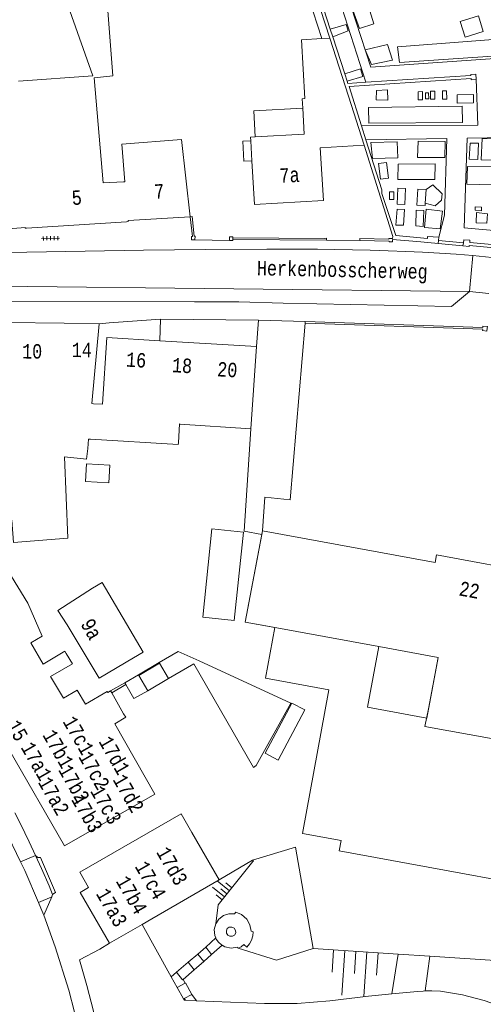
# Model space of a CAD drawing. Header units: metres. Extents: x 196790 to 198335, y 354523 to 356036.
# Tile 60 of 105: x 197760 to 197818, y 354711 to 354833. Entities that reach past the tile are written whole.
import ezdxf

# ---------------------------------------------------------------- set-up
doc = ezdxf.new("R2010")
doc.units = ezdxf.units.M
doc.linetypes.add('DGN Style 2', pattern=[186.027128, 111.616277, -74.410851])
for name, color, linetype, lineweight in [('afdak', 252, 'DGN Style 2', 18), ('bij- of bedrijfsgebouw', 252, 'Continuous', 18), ('functiescheiding', 252, 'Continuous', 18), ('hoofdgebouw', 252, 'Continuous', 18), ('huisnummer BAG', 252, 'Continuous', 18), ('kant asfaltverharding', 252, 'Continuous', 18), ('kant klinkerverharding', 252, 'Continuous', 18), ('kant muur (extern)', 252, 'Continuous', 18), ('kant onverhard', 252, 'Continuous', 18), ('kant tegelverharding', 252, 'Continuous', 18), ('overige afscheidingen', 252, 'Continuous', 18), ('raster', 252, 'Continuous', 18), ('straatnaam', 252, 'Continuous', 18), ('taludlijn', 252, 'Continuous', 18), ('taludsymbool', 252, 'Continuous', 18), ('toegangstrap', 252, 'Continuous', 18), ('toekomstig hoofdgebouw', 252, 'Continuous', 18), ('tuinhuis', 252, 'DGN Style 2', 18), ('verh tegelsymbool', 2, 'Continuous', 0), ('vlakafsluiter grijs', 252, 'DGN Style 2', 18), ('vlakafsluiter groen', 252, 'DGN Style 2', 18)]:
    doc.layers.add(name, color=color, linetype=linetype, lineweight=lineweight)
doc.styles.add('Style-Courier New', font='cour.ttf')

# ---------------------------------------------------------------- blocks, each defined once
blk = doc.blocks.new('TA')
at = {"layer": 'taludsymbool', "linetype": 'Continuous', "lineweight": 0}
for p, q in [((-0.5, 0), (-0.5, -0.5)), ((-0.25, 0), (-0.25, -1)), ((0, 0), (0, -0.5)), ((0.25, 0), (0.25, -1)), ((0.5, 0), (0.5, -0.5))]:
    blk.add_line(p, q, dxfattribs=at)
blk = doc.blocks.new('S642')
at = {"layer": 'verh tegelsymbool', "color": 252}
for p, q in [((-1.12, 0), (1.12, 0)), ((-0.9, -0.25), (-0.9, 0.25)), ((-0.45, -0.25), (-0.45, 0.25)), ((0, -0.25), (0, 0.25)), ((0.45, -0.25), (0.45, 0.25)), ((0.9, -0.25), (0.9, 0.25))]:
    blk.add_line(p, q, dxfattribs=at)

msp = doc.modelspace()

# ---------------------------------------------------------------- linework, layer by layer
at = {"layer": 'afdak'}
for p, q in [((197796.545, 354834.333), (197797.62, 354830.991)), ((197789.469, 354792.562), (197789.742, 354795.865)), ((197789.742, 354795.865), (197795.565, 354795.702)), ((197795.565, 354795.702), (197795.546, 354795.482)), ((197774.818, 354751.554), (197777.403, 354753.068)), ((197775.911, 354749.645), (197778.499, 354751.161)), ((197790.541, 354741.844), (197793.892, 354748.113)), ((197793.892, 354748.113), (197795.517, 354747.244)), ((197795.517, 354747.244), (197792.167, 354740.975)), ((197792.167, 354740.975), (197790.541, 354741.844))]:
    msp.add_line(p, q, dxfattribs=at)
at = {"layer": 'afdak', "flags": 128}
for points in [[(197795.244, 354822.325), (197789.134, 354821.971), (197789.322, 354818.727)], [(197788.768, 354818.254), (197787.77, 354818.196), (197787.914, 354815.7), (197788.912, 354815.758)], [(197795.546, 354795.482), (197793.668, 354773.444), (197790.535, 354773.796), (197790.243, 354769.574)], [(197790.155, 354769.143), (197787.922, 354769.553), (197788.78, 354782.322)]]:
    msp.add_lwpolyline(points, dxfattribs=at)
at = {"layer": 'bij- of bedrijfsgebouw'}
for p, q in [((197777.355, 354753.151), (197777.403, 354753.068)), ((197777.403, 354753.068), (197778.499, 354751.161)), ((197778.499, 354751.161), (197781.678, 354752.989)), ((197773.054, 354750.632), (197774.77, 354751.637)), ((197773.054, 354750.632), (197773.181, 354750.411)), ((197774.818, 354751.554), (197774.77, 354751.637)), ((197775.911, 354749.645), (197774.818, 354751.554))]:
    msp.add_line(p, q, dxfattribs=at)
at = {"layer": 'bij- of bedrijfsgebouw', "flags": 128}
for points in [[(197782.77, 354758.801), (197783.918, 354769.844), (197787.838, 354769.437), (197786.691, 354758.394), (197782.77, 354758.801)], [(197782.313, 354753.354), (197779.73, 354754.543), (197777.355, 354753.151)], [(197781.678, 354752.989), (197789.103, 354740.086), (197789.444, 354740.317), (197793.757, 354748.086), (197782.313, 354753.354)], [(197773.181, 354750.411), (197774.188, 354748.658), (197775.911, 354749.645)]]:
    msp.add_lwpolyline(points, dxfattribs=at)
at = {"layer": 'functiescheiding'}
for p, q in [((197761.937, 354729.107), (197760.07, 354728.291)), ((197762.295, 354723.237), (197763.938, 354723.955))]:
    msp.add_line(p, q, dxfattribs=at)
at = {"layer": 'hoofdgebouw'}
for p, q in [((197798.621, 354831.048), (197797.62, 354830.991)), ((197800.947, 354823.826), (197798.621, 354831.048)), ((197800.947, 354823.826), (197802.902, 354817.698)), ((197788.912, 354815.758), (197788.768, 354818.254)), ((197760.81, 354807.34), (197773.269, 354808.147)), ((197758.321, 354795.576), (197765.515, 354795.485)), ((197765.515, 354795.485), (197769.868, 354795.429)), ((197789.469, 354792.562), (197777.417, 354793.297)), ((197789.469, 354792.562), (197788.78, 354782.322)), ((197788.78, 354782.322), (197779.934, 354782.912)), ((197762.771, 354756.466), (197760.957, 354760.571)), ((197769.847, 354751.196), (197765.862, 354757.878)), ((197791.115, 354757.651), (197804.727, 354755.151)), ((197762.771, 354756.466), (197761.331, 354755.62)), ((197761.331, 354755.62), (197762.887, 354752.973)), ((197765.756, 354754.289), (197766.526, 354752.998)), ((197769.847, 354751.196), (197774.132, 354753.759)), ((197763.81, 354751.403), (197765.394, 354748.709)), ((197768.143, 354747.966), (197770.852, 354749.547)), ((197770.852, 354749.547), (197770.921, 354749.435)), ((197770.921, 354749.435), (197771.277, 354749.635)), ((197771.427, 354749.372), (197771.277, 354749.635)), ((197772.909, 354746.776), (197771.427, 354749.372)), ((197765.543, 354730.282), (197758.586, 354742.367)), ((197784.816, 354726.036), (197781.412, 354731.965)), ((197776.412, 354721.182), (197784.816, 354726.036)), ((197775.213, 354720.489), (197776.412, 354721.182)), ((197771.151, 354718.144), (197775.213, 354720.489))]:
    msp.add_line(p, q, dxfattribs=at)
at = {"layer": 'hoofdgebouw', "flags": 128}
for points in [[(197766.197, 354834.461), (197769.071, 354826.36), (197759.819, 354825.694)], [(197772.9, 354813.11), (197770.345, 354813.017), (197769.237, 354826.093), (197771.555, 354826.33), (197770.916, 354834.979)], [(197797.62, 354830.991), (197795.071, 354830.844), (197795.495, 354823.511)], [(197795.244, 354822.325), (197795.177, 354823.493), (197795.495, 354823.511)], [(197789.322, 354818.727), (197795.432, 354819.08), (197795.244, 354822.325)], [(197781.211, 354808.764), (197780.106, 354818.391), (197772.698, 354817.822), (197773.06, 354813.116), (197772.9, 354813.11)], [(197788.768, 354818.254), (197788.743, 354818.693), (197789.322, 354818.727)], [(197802.902, 354817.698), (197797.431, 354817.382), (197797.812, 354810.783), (197789.228, 354810.287), (197788.912, 354815.758)], [(197773.269, 354808.147), (197773.495, 354808.162), (197773.493, 354808.282), (197781.211, 354808.764)], [(197751.214, 354806.795), (197754.535, 354807.01), (197754.568, 354806.877), (197754.962, 354806.889), (197754.959, 354806.959), (197760.634, 354807.437), (197760.648, 354807.329), (197760.81, 354807.34)], [(197769.868, 354795.429), (197768.956, 354785.457), (197769.14, 354785.446)], [(197777.417, 354793.297), (197770.801, 354793.7), (197770.294, 354785.375), (197769.14, 354785.446)], [(197779.934, 354782.912), (197779.895, 354782.915), (197779.738, 354780.562)], [(197768.432, 354779.873), (197768.536, 354781.024), (197768.771, 354781.01)], [(197768.771, 354781.01), (197779.725, 354780.342), (197779.738, 354780.562)], [(197765.538, 354778.83), (197765.965, 354768.669), (197759.171, 354768.133), (197758.968, 354770.933)], [(197768.432, 354779.873), (197768.273, 354778.539), (197765.538, 354778.83)], [(197790.155, 354769.143), (197788.08, 354758.208), (197791.115, 354757.651)], [(197790.243, 354769.574), (197790.234, 354769.576), (197790.155, 354769.143)], [(197846.269, 354759.272), (197824.747, 354763.217), (197824.925, 354764.193), (197811.914, 354766.594), (197811.746, 354765.627), (197790.243, 354769.574)], [(197760.957, 354760.571), (197756.386, 354767.953), (197756.362, 354768.107), (197754.337, 354767.796)], [(197769.037, 354762.442), (197770.239, 354763.147), (197775.334, 354754.464), (197774.132, 354753.759)], [(197769.037, 354762.442), (197764.72, 354759.67), (197765.862, 354757.878)], [(197762.887, 354752.973), (197765.594, 354754.565), (197765.756, 354754.289)], [(197804.727, 354755.151), (197812.114, 354753.795), (197810.938, 354747.392), (197810.484, 354745.198)], [(197763.81, 354751.403), (197766.535, 354752.983), (197766.526, 354752.998)], [(197820.678, 354752.392), (197819.001, 354743.634), (197810.484, 354745.198)], [(197765.394, 354748.709), (197767.122, 354749.717), (197768.143, 354747.966)], [(197765.543, 354730.282), (197776.806, 354736.753), (197771.796, 354745.525), (197773.165, 354746.327), (197772.909, 354746.776)], [(197781.412, 354731.965), (197780.076, 354734.291), (197767.429, 354727.004)], [(197767.429, 354727.004), (197768.523, 354725.084), (197767.479, 354724.479), (197771.151, 354718.144)]]:
    msp.add_lwpolyline(points, dxfattribs=at)
at = {"layer": 'kant asfaltverharding'}
for p, q in [((197816.026, 354799.436), (197816.442, 354803.932)), ((197781.977, 354710.978), (197780.61, 354711.035))]:
    msp.add_line(p, q, dxfattribs=at)
at = {"layer": 'kant asfaltverharding', "flags": 128}
for points in [[(197734.163, 354803.902), (197775.396, 354804.6), (197779.243, 354804.653), (197783.096, 354804.694), (197790.782, 354804.732), (197794.996, 354804.734), (197797.103, 354804.723), (197799.21, 354804.696), (197801.435, 354804.653), (197803.659, 354804.599), (197805.883, 354804.53), (197808.106, 354804.44), (197810.191, 354804.338), (197812.276, 354804.219), (197814.36, 354804.083), (197816.442, 354803.932)], [(197734.229, 354798.192), (197781.767, 354798.171), (197787.285, 354798.141), (197792.801, 354798.003), (197813.799, 354797.556), (197816.026, 354799.436)], [(197757.529, 354733.456), (197758.112, 354732.372), (197760.07, 354728.291)], [(197760.07, 354728.291), (197760.58, 354727.227), (197762.295, 354723.237)], [(197762.295, 354723.237), (197762.605, 354722.516), (197762.955, 354721.643)], [(197765.244, 354593.671), (197768.475, 354657.889), (197768.644, 354661.448), (197768.771, 354664.423), (197768.882, 354667.399), (197768.978, 354670.376), (197769.059, 354673.353), (197769.191, 354679.125), (197769.227, 354684.899), (197769.118, 354690.403), (197768.884, 354695.904), (197768.325, 354701.376), (197767.403, 354706.799), (197766.784, 354709.562), (197766.065, 354712.301), (197764.391, 354717.71), (197762.955, 354721.643)], [(197781.977, 354710.978), (197790.46, 354710.62), (197794.541, 354710.616), (197798.609, 354710.947), (197803.422, 354711.539), (197806.333, 354711.82)], [(197806.333, 354711.82), (197809.544, 354712.129), (197810.261, 354712.187), (197810.517, 354712.2)], [(197822.973, 354708.972), (197820.471, 354710.091), (197817.884, 354711), (197815.18, 354711.726), (197812.418, 354712.18), (197811.321, 354712.231), (197810.98, 354712.224), (197810.517, 354712.2)], [(197780.61, 354711.035), (197780.494, 354711.04), (197780.385, 354711.201)]]:
    msp.add_lwpolyline(points, dxfattribs=at)
at = {"layer": 'kant klinkerverharding'}
for p, q in [((197816.442, 354803.932), (197818.839, 354803.703)), ((197816.026, 354799.436), (197818.429, 354799.205)), ((197763.938, 354723.955), (197762.955, 354721.643)), ((197764.06, 354724.242), (197763.938, 354723.955)), ((197783.139, 354717.67), (197784.41, 354718.801)), ((197784.41, 354718.801), (197784.286, 354719.103)), ((197785.193, 354717.893), (197783.887, 354716.736)), ((197785.516, 354717.711), (197785.193, 354717.893)), ((197782.171, 354716.787), (197780.953, 354715.766)), ((197807.132, 354716.797), (197806.333, 354711.82)), ((197810.517, 354712.2), (197811.094, 354716.531)), ((197781.714, 354714.849), (197782.896, 354715.868)), ((197779.507, 354714.533), (197778.844, 354713.968)), ((197780.315, 354713.638), (197780.594, 354713.172)), ((197780.438, 354711.256), (197780.61, 354711.035)), ((197781.977, 354710.978), (197781.424, 354711.762))]:
    msp.add_line(p, q, dxfattribs=at)
at = {"layer": 'kant klinkerverharding', "flags": 128}
for points in [[(197759.336, 354734.423), (197760.048, 354733.042), (197760.603, 354731.929), (197761.143, 354730.808), (197761.937, 354729.107)], [(197764.06, 354724.242), (197764.218, 354724.359), (197764.43, 354724.497), (197762.544, 354728.842), (197762.197, 354728.851), (197761.937, 354729.107)], [(197761.937, 354729.107), (197762.674, 354727.481), (197763.607, 354725.326), (197764.06, 354724.242)], [(197784.389, 354720.569), (197784.769, 354721.149), (197785.348, 354721.597), (197786.044, 354721.826), (197786.737, 354721.815), (197786.882, 354722.032), (197787.621, 354721.73), (197788.254, 354721.17), (197788.66, 354720.429), (197788.792, 354719.642), (197789.061, 354719.578), (197789.009, 354719.052), (197788.851, 354718.536), (197788.593, 354718.063), (197788.253, 354717.658), (197787.89, 354717.97), (197787.579, 354717.702), (197787.212, 354717.519)], [(197784.286, 354719.103), (197784.209, 354719.845), (197784.389, 354720.569)], [(197785.717, 354719.695), (197785.748, 354719.403), (197785.908, 354719.157), (197786.172, 354719.014), (197786.472, 354719.012), (197786.735, 354719.162), (197786.88, 354719.427), (197786.865, 354719.752), (197786.685, 354720.022), (197786.393, 354720.163), (197786.069, 354720.137), (197785.83, 354719.966), (197785.717, 354719.695)], [(197785.193, 354717.893), (197785.104, 354717.943), (197784.744, 354718.268), (197784.466, 354718.665), (197784.41, 354718.801)], [(197785.516, 354717.711), (197786.303, 354717.54), (197787.098, 354717.671), (197787.184, 354717.51), (197787.212, 354717.519)]]:
    msp.add_lwpolyline(points, dxfattribs=at)
at = {"layer": 'kant muur (extern)'}
for p, q in [((197797.155, 354836.912), (197798.682, 354832.181)), ((197798.621, 354831.048), (197797.467, 354834.631)), ((197798.682, 354832.181), (197798.99, 354831.225)), ((197798.99, 354831.225), (197800.49, 354826.58)), ((197800.49, 354826.58), (197800.781, 354825.677)), ((197802.568, 354820.127), (197803.125, 354818.367)), ((197786.54, 354806.141), (197786.537, 354805.921)), ((197786.537, 354805.921), (197798.226, 354805.828)), ((197812.125, 354805.439), (197812.159, 354805.821)), ((197812.193, 354806.202), (197812.159, 354805.821)), ((197815.215, 354805.148), (197815.27, 354805.515)), ((197777.492, 354795.987), (197777.417, 354793.297)), ((197789.742, 354795.865), (197777.492, 354795.987)), ((197795.565, 354795.702), (197789.742, 354795.865)), ((197777.355, 354753.151), (197774.77, 354751.637)), ((197777.403, 354753.068), (197774.818, 354751.554)), ((197771.427, 354749.372), (197773.181, 354750.411))]:
    msp.add_line(p, q, dxfattribs=at)
at = {"layer": 'kant muur (extern)', "flags": 128}
for points in [[(197803.124, 354825.535), (197800.874, 354825.39), (197800.781, 354825.677)], [(197816.851, 354825.914), (197816.245, 354825.864), (197816.237, 354826.005), (197801.016, 354825.026), (197802.568, 354820.127)], [(197816.851, 354825.914), (197816.816, 354826.535), (197816.202, 354826.502), (197816.212, 354826.376), (197803.124, 354825.535)], [(197803.125, 354818.367), (197805.108, 354812.106), (197805.123, 354811.653), (197806.857, 354806.44), (197810.788, 354806.07), (197810.819, 354806.307), (197812.193, 354806.202)], [(197802.902, 354817.698), (197806.481, 354806.31), (197806.455, 354806.059)], [(197815.27, 354805.515), (197815.326, 354805.883), (197816.078, 354805.826), (197816.092, 354805.544), (197839.859, 354803.399), (197839.864, 354803.499), (197840.503, 354803.454), (197840.47, 354803.288), (197844.044, 354802.987), (197844.066, 354803.166), (197844.447, 354803.134), (197844.419, 354802.912), (197864.178, 354800.984), (197864.193, 354801.091), (197864.243, 354801.086), (197861.562, 354810.229), (197844.846, 354810.153), (197844.511, 354803.973), (197844.131, 354803.991), (197844.455, 354810.574)], [(197781.211, 354808.764), (197781.438, 354808.779), (197781.711, 354806.327), (197781.816, 354806.332), (197781.807, 354805.868)], [(197781.807, 354805.868), (197781.369, 354805.873), (197781.368, 354806.315), (197781.491, 354806.317), (197781.211, 354808.764)], [(197786.095, 354805.819), (197786.103, 354806.271), (197786.541, 354806.254), (197786.54, 354806.141)], [(197786.537, 354805.921), (197786.536, 354805.823), (197786.095, 354805.819)], [(197798.226, 354805.828), (197798.223, 354806.087), (197798.003, 354806.05), (197786.54, 354806.141)], [(197806.455, 354806.059), (197805.992, 354806.057), (197805.994, 354805.957), (197802.37, 354806.04), (197802.364, 354805.796)], [(197806.445, 354805.928), (197806.444, 354805.62), (197806.002, 354805.625), (197805.999, 354805.737), (197802.364, 354805.796)], [(197806.445, 354805.928), (197809.95, 354805.644), (197812.125, 354805.439)], [(197815.215, 354805.148), (197815.997, 354805.062), (197816.015, 354805.167), (197827.71, 354804.084), (197827.659, 354803.612), (197828.159, 354803.566), (197828.202, 354804.037), (197839.806, 354802.951), (197839.804, 354802.842), (197840.433, 354802.782), (197840.459, 354802.904), (197852.079, 354801.826), (197852.009, 354801.139), (197852.504, 354801.095), (197852.582, 354801.775), (197864.142, 354800.571), (197864.132, 354800.441), (197864.781, 354800.419), (197864.794, 354800.532), (197873.5, 354800.305), (197873.497, 354799.684), (197873.985, 354799.668)], [(197818.249, 354794.883), (197818.212, 354794.497), (197817.671, 354794.578), (197817.683, 354794.729), (197795.546, 354795.482)], [(197795.565, 354795.702), (197817.7, 354794.948), (197817.71, 354795.116), (197818.266, 354795.062), (197818.249, 354794.883)], [(197771.277, 354749.635), (197773.052, 354750.631), (197773.054, 354750.632)]]:
    msp.add_lwpolyline(points, dxfattribs=at)
at = {"layer": 'kant onverhard'}
msp.add_line((197779.67, 354898.892), (197803.124, 354825.535), dxfattribs=at)
at = {"layer": 'kant onverhard', "flags": 128}
for points in [[(197803.729, 354827.439), (197798.74, 354842.751), (197799.003, 354842.831)], [(197828.73, 354829.276), (197828.759, 354829.183), (197803.729, 354827.439)], [(197802.568, 354820.127), (197817.069, 354820.205), (197816.851, 354825.914)], [(197803.125, 354818.367), (197813.229, 354818.531), (197812.916, 354808.951), (197812.193, 354806.202)], [(197841.662, 354805.012), (197841.904, 354805.038), (197842.135, 354805.177), (197842.28, 354805.403), (197842.313, 354805.644), (197842.963, 354819.011), (197815.734, 354818.571), (197815.375, 354807.394), (197841.662, 354805.012)], [(197810.629, 354812.16), (197811.478, 354812.732), (197812.643, 354811.636), (197812.555, 354810.853), (197811.746, 354810.121), (197810.51, 354810.466)]]:
    msp.add_lwpolyline(points, dxfattribs=at)
at = {"layer": 'kant tegelverharding'}
for p, q in [((197781.807, 354805.868), (197786.095, 354805.819)), ((197798.226, 354805.828), (197802.364, 354805.796)), ((197812.125, 354805.439), (197815.215, 354805.148))]:
    msp.add_line(p, q, dxfattribs=at)
at = {"layer": 'kant tegelverharding', "flags": 128}
for points in [[(197777.492, 354795.987), (197771.127, 354795.544), (197769.868, 354795.429)], [(197770.424, 354703.129), (197769.843, 354706.406), (197769.142, 354709.661), (197768.324, 354712.889), (197767.389, 354716.083), (197769.939, 354717.417), (197771.151, 354718.144)]]:
    msp.add_lwpolyline(points, dxfattribs=at)
at = {"layer": 'overige afscheidingen'}
for p, q in [((197810.51, 354810.466), (197810.629, 354812.16)), ((197778.844, 354713.968), (197775.213, 354720.489)), ((197779.599, 354712.613), (197778.844, 354713.968)), ((197780.373, 354711.223), (197779.599, 354712.613)), ((197780.385, 354711.201), (197780.373, 354711.223))]:
    msp.add_line(p, q, dxfattribs=at)
at = {"layer": 'overige afscheidingen', "flags": 128}
for points in [[(197804.123, 354832.848), (197802.309, 354832.266), (197801.125, 354835.578), (197803.052, 354836.247), (197804.123, 354832.848)], [(197815.49, 354831.149), (197817.733, 354831.88), (197817.162, 354833.846), (197814.858, 354833.135), (197815.49, 354831.149)], [(197798.99, 354831.225), (197800.927, 354831.953), (197800.666, 354832.764), (197798.682, 354832.181)], [(197807.303, 354827.989), (197807.071, 354829.956), (197826.06, 354831.415)], [(197826.06, 354831.415), (197826.214, 354829.298), (197807.303, 354827.989)], [(197800.781, 354825.677), (197802.735, 354826.258), (197802.426, 354827.237), (197800.49, 354826.58)], [(197804.456, 354824.511), (197805.82, 354824.601), (197805.864, 354823.316), (197804.409, 354823.336), (197804.456, 354824.511)], [(197809.637, 354824.348), (197810.172, 354824.369), (197810.18, 354823.332), (197809.647, 354823.332), (197809.637, 354824.348)], [(197811.18, 354824.431), (197811.694, 354824.435), (197811.71, 354823.42), (197811.194, 354823.413), (197811.18, 354824.431)], [(197812.679, 354823.447), (197812.657, 354824.456), (197813.17, 354824.47), (197813.199, 354823.446), (197812.679, 354823.447)], [(197810.57, 354823.472), (197810.976, 354823.483), (197810.925, 354824.232), (197810.535, 354824.211), (197810.57, 354823.472)], [(197814.481, 354823.971), (197816.534, 354824.004), (197816.545, 354822.991), (197814.51, 354822.948), (197814.481, 354823.971)], [(197815.164, 354820.536), (197815.136, 354822.548), (197803.437, 354822.414), (197803.492, 354820.432), (197815.164, 354820.536)], [(197803.937, 354816.041), (197807.113, 354816.097), (197807.03, 354818.11), (197803.743, 354818.013), (197803.937, 354816.041)], [(197809.64, 354818.201), (197809.556, 354816.172), (197812.974, 354816.154), (197813.016, 354818.165), (197809.64, 354818.201)], [(197817.626, 354818.547), (197817.499, 354815.859), (197821.542, 354815.758), (197821.666, 354818.419), (197817.626, 354818.547)], [(197817.139, 354817.939), (197817.055, 354815.908), (197816.014, 354815.947), (197816.129, 354817.953), (197817.139, 354817.939)], [(197805.682, 354815.513), (197805.916, 354813.599), (197804.939, 354813.445), (197804.685, 354815.421), (197805.682, 354815.513)], [(197811.752, 354815.374), (197811.734, 354813.423), (197807.112, 354813.422), (197807.124, 354815.346), (197811.752, 354815.374)], [(197818.907, 354814.991), (197818.853, 354812.743), (197815.715, 354812.842), (197815.775, 354815.037), (197818.907, 354814.991)], [(197807.011, 354810.355), (197807.957, 354810.306), (197808.058, 354812.287), (197807.094, 354812.351), (197807.011, 354810.355)], [(197810.51, 354810.466), (197810.489, 354810.163), (197809.46, 354810.208), (197809.596, 354812.22), (197810.629, 354812.16)], [(197806.057, 354810.922), (197806.08, 354811.868), (197806.606, 354811.855), (197806.584, 354810.931), (197806.057, 354810.922)], [(197807.007, 354809.731), (197807.938, 354809.678), (197807.8, 354807.699), (197806.867, 354807.725), (197807.007, 354809.731)], [(197810.333, 354809.541), (197810.264, 354807.568), (197809.352, 354807.624), (197809.393, 354809.599), (197810.333, 354809.541)], [(197812.393, 354807.241), (197810.44, 354807.435), (197810.649, 354809.693), (197812.678, 354809.454), (197812.393, 354807.241)], [(197816.73, 354809.592), (197817.528, 354809.519), (197817.552, 354809.948), (197816.729, 354810.002), (197816.73, 354809.592)], [(197818.277, 354809.148), (197818.178, 354807.95), (197816.863, 354807.998), (197816.926, 354809.305), (197818.277, 354809.148)]]:
    msp.add_lwpolyline(points, dxfattribs=at)
at = {"layer": 'raster'}
for p, q in [((197812.159, 354805.821), (197815.27, 354805.515)), ((197796.548, 354717.506), (197794.343, 354730.126)), ((197807.132, 354716.797), (197796.548, 354717.506)), ((197811.094, 354716.531), (197807.132, 354716.797)), ((197834.193, 354715.026), (197811.094, 354716.531))]:
    msp.add_line(p, q, dxfattribs=at)
at = {"layer": 'taludlijn'}
msp.add_line((197784.816, 354726.036), (197788.986, 354728.521), dxfattribs=at)
at = {"layer": 'taludlijn', "flags": 128}
for points in [[(197788.986, 354728.521), (197789.092, 354728.421), (197789.032, 354728.347)], [(197788.986, 354728.521), (197789.092, 354728.421), (197789.032, 354728.347)], [(197789.032, 354728.347), (197784.68, 354722.929), (197784.389, 354720.569)], [(197789.032, 354728.347), (197784.68, 354722.929), (197784.389, 354720.569)], [(197796.548, 354717.506), (197791.975, 354716.031), (197787.212, 354717.519)]]:
    msp.add_lwpolyline(points, dxfattribs=at)
at = {"layer": 'toegangstrap'}
for p, q in [((197782.171, 354716.787), (197783.139, 354717.67)), ((197783.139, 354717.67), (197783.887, 354716.736)), ((197782.896, 354715.868), (197782.171, 354716.787)), ((197783.887, 354716.736), (197782.896, 354715.868)), ((197779.507, 354714.533), (197780.953, 354715.766)), ((197780.953, 354715.766), (197781.714, 354714.849)), ((197781.714, 354714.849), (197780.315, 354713.638)), ((197779.599, 354712.613), (197780.594, 354713.172)), ((197780.438, 354711.256), (197780.373, 354711.223))]:
    msp.add_line(p, q, dxfattribs=at)
at = {"layer": 'toegangstrap', "flags": 128}
for points in [[(197780.315, 354713.638), (197780.243, 354713.576), (197779.507, 354714.533)], [(197780.594, 354713.172), (197780.632, 354713.193), (197781.424, 354711.762), (197780.438, 354711.256)]]:
    msp.add_lwpolyline(points, dxfattribs=at)
at = {"layer": 'toekomstig hoofdgebouw', "flags": 128}
for points in [[(197791.768, 354757.531), (197790.607, 354751.204), (197798.502, 354749.754), (197795.211, 354731.827), (197800.031, 354730.942), (197799.796, 354729.664), (197834.64, 354723.268), (197837.258, 354737.53), (197838.881, 354737.232), (197840.955, 354748.534), (197844.193, 354747.941), (197846.269, 354759.272), (197824.747, 354763.217), (197824.925, 354764.193), (197811.914, 354766.594), (197811.746, 354765.627), (197790.243, 354769.574), (197788.08, 354758.208), (197791.768, 354757.531)], [(197803.334, 354747.588), (197804.727, 354755.151), (197812.114, 354753.795), (197810.7, 354746.24), (197803.334, 354747.588)]]:
    msp.add_lwpolyline(points, dxfattribs=at)
at = {"layer": 'tuinhuis'}
for p, q in [((197768.136, 354775.741), (197768.266, 354777.952)), ((197768.266, 354777.952), (197771.189, 354777.781)), ((197771.189, 354777.781), (197771.059, 354775.57)), ((197771.059, 354775.57), (197768.136, 354775.741))]:
    msp.add_line(p, q, dxfattribs=at)
at = {"layer": 'vlakafsluiter grijs'}
msp.add_line((197734.204, 354800.353), (197816.026, 354799.436), dxfattribs=at)
at = {"layer": 'vlakafsluiter groen'}
msp.add_line((197788.986, 354728.521), (197794.343, 354730.126), dxfattribs=at)
at = {"layer": 'vlakafsluiter groen', "flags": 128}
msp.add_lwpolyline([(197803.039, 354829.586), (197803.827, 354827.769), (197806.431, 354828.314), (197805.825, 354830.253), (197803.039, 354829.586)], dxfattribs=at)

# ---------------------------------------------------------------- block references
at = {"layer": 'taludsymbool'}
for p, xscale, yscale, zscale, rotation in [((197785.797, 354724.32), 1.941088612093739, 1.941088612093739, 1.941088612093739, 231.2111162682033), ((197801.864, 354717.15), 5.571499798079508, 5.571499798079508, 5.571499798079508, 356.1612988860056)]:
    msp.add_blockref('TA', p, dxfattribs=dict(at, xscale=xscale, yscale=yscale, zscale=zscale, rotation=rotation))
at = {"layer": 'verh tegelsymbool', "rotation": 180.9739344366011}
msp.add_blockref('S642', (197763.795, 354806.088), dxfattribs=at)

# ---------------------------------------------------------------- texts
at = {"layer": 'huisnummer BAG', "style": 'Style-Courier New', "width": 0.694444}
for s, rotation, p in [('7a', 3.32607, (197792.393, 354812.976)), ('5', 3.72643, (197766.498, 354810.215)), ('7', 3.55489, (197776.776, 354810.993)), ('10', 359.59894, (197760.247, 354791.089)), ('14', 359.59894, (197766.432, 354791.259)), ('16', 356.5023, (197773.169, 354790.079)), ('18', 356.5023, (197778.894, 354789.389)), ('20', 356.5023, (197784.537, 354788.868)), ('22', 349.63368, (197814.636, 354761.548)), ('9a', 299.74488, (197767.483, 354757.974)), ('15', 299.74488, (197758.268, 354745.327)), ('17c1', 299.74488, (197765.262, 354745.813)), ('17b1', 299.74488, (197762.74, 354744.134)), ('17a1', 299.74488, (197760.03, 354742.593)), ('17d1', 299.74488, (197769.743, 354743.324)), ('17c2', 299.74488, (197767.214, 354741.431)), ('17b2', 299.74488, (197764.711, 354739.771)), ('17a2', 299.74488, (197762.176, 354738.24)), ('17d2', 299.74488, (197771.497, 354738.566)), ('17c3', 299.74488, (197768.692, 354737.135)), ('17b3', 299.74488, (197766.324, 354736.077)), ('17d3', 299.74488, (197776.927, 354729.517)), ('17c4', 299.74488, (197774.253, 354727.74)), ('17b4', 299.74488, (197771.891, 354725.902)), ('17a3', 299.74488, (197769.408, 354724.336))]:
    msp.add_text(s, height=1.8, rotation=rotation, dxfattribs=at).set_placement(p)
at = {"layer": 'straatnaam', "style": 'Style-Courier New', "width": 0.694444}
msp.add_text('Herkenbosscherweg', height=1.8, rotation=358.7397, dxfattribs=at).set_placement((197789.514, 354801.472))

doc.saveas('drawing.dxf')
